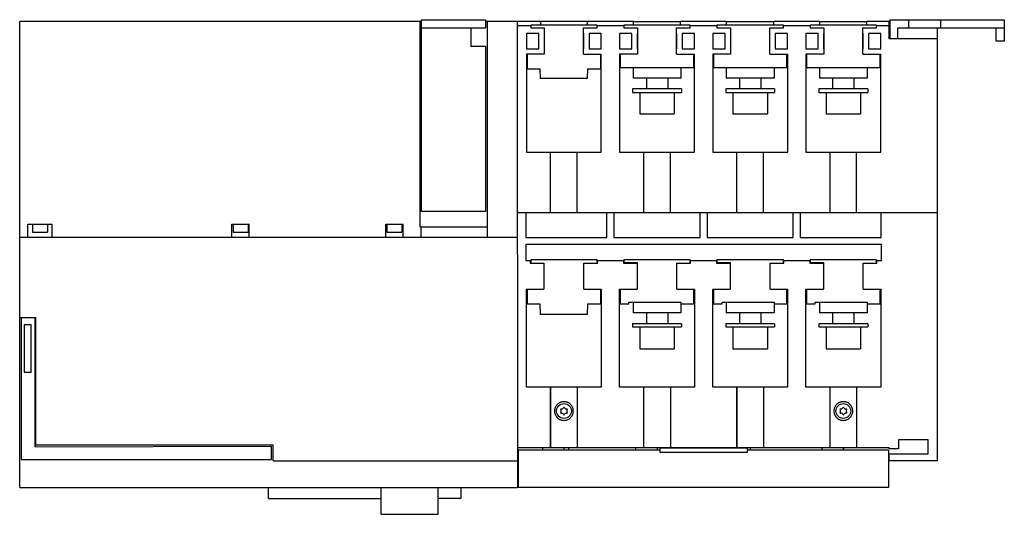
# Model space of a CAD drawing. Header units: millimetres. Extents: x 50 to 420, y 239 to 425.
import ezdxf

# ---------------------------------------------------------------- set-up
doc = ezdxf.new("R2010")
doc.units = ezdxf.units.MM
doc.header["$LTSCALE"] = 43.117789
doc.layers.add('00_COMPONENTS_1', color=7, linetype='CONTINUOUS')

msp = doc.modelspace()

# ---------------------------------------------------------------- linework, layer by layer
at = {"layer": '00_COMPONENTS_1', "color": 7, "linetype": 'Continuous'}
for p, q in [((49.66, 249.55), (49.66, 424.55)), ((200.66, 424.55), (49.66, 424.55)), ((200.04, 424.55), (200.04, 347.4)), ((200.66, 353.25), (200.66, 425.25)), ((200.66, 425.25), (224.66, 425.25)), ((200.66, 422.25), (224.66, 422.25)), ((219.16, 422.25), (219.16, 415.25)), ((224.66, 425.25), (224.66, 422.25)), ((225.27, 424.55), (224.66, 424.55)), ((225.27, 424.55), (225.27, 347.4)), ((225.33, 424.55), (225.33, 343.5)), ((245.31, 424.55), (225.33, 424.55)), ((236.66, 424.55), (236.67, 249.55)), ((236.66, 423.05), (241.69, 423.05)), ((241.69, 423.25), (241.69, 422.25)), ((266.64, 423.25), (241.69, 423.25)), ((241.69, 422.25), (246.71, 422.25)), ((245.31, 424.6), (245.31, 423.24)), ((263.01, 424.6), (245.31, 424.6)), ((246.71, 422.25), (246.71, 412.25)), ((261.51, 412.25), (261.51, 422.25)), ((261.51, 422.25), (266.64, 422.25)), ((263.01, 423.24), (263.01, 424.6)), ((280.31, 424.55), (263.01, 424.55)), ((266.64, 422.25), (266.64, 423.25)), ((266.64, 423.05), (276.69, 423.05)), ((276.69, 423.25), (276.69, 422.25)), ((301.64, 423.25), (276.69, 423.25)), ((276.69, 422.25), (281.81, 422.25)), ((280.31, 423.25), (280.31, 424.6)), ((280.31, 424.6), (298.01, 424.6)), ((281.81, 422.25), (281.81, 412.25)), ((296.51, 412.25), (296.51, 422.25)), ((296.51, 422.25), (301.64, 422.25)), ((298.01, 423.25), (298.01, 424.6)), ((315.31, 424.55), (298.01, 424.55)), ((301.64, 422.25), (301.64, 423.25)), ((301.64, 423.05), (311.69, 423.05)), ((311.69, 423.25), (311.69, 422.25)), ((336.64, 423.25), (311.69, 423.25)), ((311.69, 422.25), (316.81, 422.25)), ((315.31, 423.25), (315.31, 424.6)), ((315.31, 424.6), (333.01, 424.6)), ((316.81, 422.25), (316.81, 412.25)), ((331.51, 412.25), (331.51, 422.25)), ((331.51, 422.25), (336.64, 422.25)), ((333.01, 423.25), (333.01, 424.6)), ((350.31, 424.55), (333.01, 424.55)), ((336.64, 422.25), (336.64, 423.25)), ((336.64, 423.05), (346.69, 423.05)), ((371.64, 423.25), (346.69, 423.25)), ((346.69, 423.25), (346.69, 422.25)), ((346.69, 422.25), (351.81, 422.25)), ((350.31, 424.6), (368.01, 424.6)), ((350.31, 423.25), (350.31, 424.6)), ((351.81, 422.25), (351.81, 412.25)), ((366.51, 422.25), (371.64, 422.25)), ((366.51, 412.25), (366.51, 422.25)), ((368.01, 423.25), (368.01, 424.6)), ((376.66, 424.55), (368.01, 424.55)), ((371.64, 422.25), (371.64, 423.25)), ((371.64, 423.05), (376.36, 423.05)), ((376.36, 418.05), (376.36, 424.55)), ((376.66, 425.25), (419.66, 425.25)), ((376.66, 425.25), (376.66, 418.05)), ((379.66, 422.25), (419.66, 422.25)), ((379.66, 418.05), (379.66, 422.25)), ((383.66, 425.25), (383.66, 422.25)), ((394.56, 259.55), (394.56, 422.25)), ((395.66, 425.25), (395.66, 422.25)), ((416.66, 417.25), (416.66, 422.25)), ((419.66, 425.25), (419.66, 417.25)), ((240.11, 420.05), (240.11, 414.25)), ((244.71, 420.05), (240.11, 420.05)), ((244.71, 414.25), (244.71, 420.05)), ((261.51, 420.05), (261.61, 420.05)), ((261.61, 414.25), (261.61, 420.05)), ((263.61, 420.05), (263.61, 414.25)), ((268.21, 420.05), (263.61, 420.05)), ((268.21, 414.25), (268.21, 420.05)), ((275.11, 420.05), (275.11, 414.25)), ((279.71, 420.05), (275.11, 420.05)), ((279.71, 414.25), (279.71, 420.05)), ((281.71, 420.05), (281.71, 414.25)), ((281.81, 420.05), (281.71, 420.05)), ((296.51, 420.05), (296.61, 420.05)), ((296.61, 414.25), (296.61, 420.05)), ((298.61, 420.05), (298.61, 414.25)), ((303.21, 420.05), (298.61, 420.05)), ((303.21, 414.25), (303.21, 420.05)), ((310.11, 420.05), (310.11, 414.25)), ((314.71, 420.05), (310.11, 420.05)), ((314.71, 414.25), (314.71, 420.05)), ((316.71, 420.05), (316.71, 414.25)), ((316.81, 420.05), (316.71, 420.05)), ((331.51, 420.05), (331.61, 420.05)), ((331.61, 414.25), (331.61, 420.05)), ((338.21, 420.05), (333.61, 420.05)), ((333.61, 420.05), (333.61, 414.25)), ((338.21, 414.25), (338.21, 420.05)), ((349.71, 420.05), (345.11, 420.05)), ((345.11, 420.05), (345.11, 414.25)), ((349.71, 414.25), (349.71, 420.05)), ((351.81, 420.05), (351.71, 420.05)), ((351.71, 420.05), (351.71, 414.25)), ((366.51, 420.05), (366.61, 420.05)), ((366.61, 414.25), (366.61, 420.05)), ((373.21, 420.05), (368.61, 420.05)), ((368.61, 420.05), (368.61, 414.25)), ((373.21, 414.25), (373.21, 420.05)), ((219.16, 415.25), (224.66, 415.25)), ((224.66, 415.25), (224.66, 353.25)), ((394.56, 418.05), (376.36, 418.05)), ((419.66, 417.25), (416.66, 417.25)), ((240.11, 414.25), (244.71, 414.25)), ((240.11, 412.25), (240.11, 375.5)), ((246.71, 412.25), (240.11, 412.25)), ((240.34, 412.25), (240.34, 406.8)), ((261.51, 414.25), (261.61, 414.25)), ((261.51, 412.25), (268.21, 412.25)), ((263.61, 414.25), (268.21, 414.25)), ((267.99, 406.8), (267.99, 412.25)), ((268.21, 375.5), (268.21, 412.25)), ((275.11, 414.25), (279.71, 414.25)), ((275.11, 412.25), (275.11, 375.5)), ((281.81, 412.25), (275.11, 412.25)), ((275.34, 412.25), (275.34, 407.25)), ((281.81, 414.25), (281.71, 414.25)), ((296.51, 414.25), (296.61, 414.25)), ((296.51, 412.25), (303.26, 412.25)), ((298.61, 414.25), (303.21, 414.25)), ((302.99, 407.25), (302.99, 412.25)), ((303.26, 375.5), (303.26, 412.25)), ((310.11, 414.25), (314.71, 414.25)), ((310.11, 412.25), (310.11, 375.5)), ((316.81, 412.25), (310.11, 412.25)), ((310.34, 412.25), (310.34, 407.25)), ((316.81, 414.25), (316.71, 414.25)), ((331.51, 414.25), (331.61, 414.25)), ((331.51, 412.25), (338.26, 412.25)), ((333.61, 414.25), (338.21, 414.25)), ((337.99, 407.25), (337.99, 412.25)), ((338.26, 375.5), (338.26, 412.25)), ((345.11, 414.25), (349.71, 414.25)), ((351.81, 412.25), (345.11, 412.25)), ((345.11, 412.25), (345.11, 375.5)), ((345.34, 412.25), (345.34, 407.25)), ((351.81, 414.25), (351.71, 414.25)), ((366.51, 414.25), (366.61, 414.25)), ((366.51, 412.25), (373.21, 412.25)), ((368.61, 414.25), (373.21, 414.25)), ((372.99, 407.25), (372.99, 412.25)), ((373.21, 375.5), (373.21, 412.25)), ((275.34, 407.25), (302.99, 407.25)), ((280.16, 407.25), (280.16, 403.25)), ((298.16, 407.25), (298.16, 403.25)), ((310.34, 407.25), (337.99, 407.25)), ((315.16, 407.25), (315.16, 403.25)), ((333.16, 407.25), (333.16, 403.25)), ((345.34, 407.25), (372.99, 407.25)), ((350.16, 407.25), (350.16, 403.25)), ((368.16, 407.25), (368.16, 403.25)), ((240.34, 406.8), (245.17, 406.8)), ((245.17, 406.8), (245.23, 403.25)), ((263.09, 403.25), (263.15, 406.8)), ((263.15, 406.8), (267.99, 406.8)), ((245.23, 403.25), (263.09, 403.25)), ((298.16, 403.25), (280.16, 403.25)), ((285.16, 403.25), (285.16, 399.25)), ((293.16, 403.25), (293.16, 399.25)), ((333.16, 403.25), (315.16, 403.25)), ((320.16, 403.25), (320.16, 399.25)), ((328.16, 403.25), (328.16, 399.25)), ((368.16, 403.25), (350.16, 403.25)), ((355.16, 403.25), (355.16, 399.25)), ((363.16, 403.25), (363.16, 399.25)), ((279.99, 399.25), (279.99, 397.85)), ((298.34, 399.25), (279.99, 399.25)), ((279.99, 397.85), (298.34, 397.85)), ((282.66, 397.85), (282.66, 389.85)), ((295.66, 397.85), (295.66, 389.85)), ((298.34, 399.25), (298.34, 397.85)), ((333.34, 399.25), (314.99, 399.25)), ((314.99, 399.25), (314.99, 397.85)), ((314.99, 397.85), (333.34, 397.85)), ((317.66, 397.85), (317.66, 389.85)), ((330.66, 397.85), (330.66, 389.85)), ((333.34, 399.25), (333.34, 397.85)), ((368.34, 399.25), (349.99, 399.25)), ((349.99, 399.25), (349.99, 397.85)), ((349.99, 397.85), (368.34, 397.85)), ((352.66, 397.85), (352.66, 389.85)), ((365.66, 397.85), (365.66, 389.85)), ((368.34, 399.25), (368.34, 397.85)), ((282.66, 389.85), (295.66, 389.85)), ((317.66, 389.85), (330.66, 389.85)), ((352.66, 389.85), (365.66, 389.85)), ((240.11, 375.5), (268.21, 375.5)), ((249.16, 352.8), (249.16, 375.5)), ((259.16, 352.8), (259.16, 375.5)), ((275.11, 375.5), (303.26, 375.5)), ((284.16, 352.8), (284.16, 375.5)), ((294.16, 352.8), (294.16, 375.5)), ((310.11, 375.5), (338.26, 375.5)), ((319.16, 352.8), (319.16, 375.5)), ((329.16, 352.8), (329.16, 375.5)), ((345.11, 375.5), (373.21, 375.5)), ((354.16, 352.8), (354.16, 375.5)), ((364.16, 352.8), (364.16, 375.5)), ((224.66, 353.25), (200.66, 353.25)), ((236.66, 352.8), (394.56, 352.8)), ((239.92, 352.8), (239.92, 343.43)), ((270.35, 343.43), (270.35, 352.8)), ((272.96, 352.8), (272.96, 343.43)), ((305.35, 343.43), (305.35, 352.8)), ((307.96, 352.8), (307.96, 343.43)), ((340.35, 343.43), (340.35, 352.8)), ((342.96, 352.8), (342.96, 343.43)), ((373.39, 343.43), (373.39, 352.8)), ((52.66, 343.5), (52.66, 348.4)), ((52.66, 348.4), (61.86, 348.4)), ((54.46, 348.4), (54.46, 345.5)), ((60.06, 348.4), (60.06, 345.5)), ((61.86, 343.5), (61.86, 348.4)), ((129.41, 343.5), (129.41, 348.4)), ((129.41, 348.4), (135.91, 348.4)), ((129.86, 348.4), (129.86, 345.5)), ((135.46, 348.4), (135.46, 345.5)), ((135.91, 343.5), (135.91, 348.4)), ((187.21, 343.5), (187.21, 348.4)), ((187.21, 348.4), (193.71, 348.4)), ((187.66, 348.4), (187.66, 345.5)), ((193.26, 348.4), (193.26, 345.5)), ((193.71, 343.5), (193.71, 348.4)), ((54.46, 345.5), (60.06, 345.5)), ((129.86, 345.5), (135.46, 345.5)), ((187.66, 345.5), (193.26, 345.5)), ((200.04, 347.4), (225.27, 347.4)), ((200.39, 347.4), (200.39, 343.5)), ((49.66, 343.5), (236.66, 343.5)), ((239.87, 340.8), (239.87, 334.78)), ((373.45, 340.8), (239.87, 340.8)), ((239.92, 343.43), (270.35, 343.43)), ((272.96, 343.43), (305.35, 343.43)), ((307.96, 343.43), (340.35, 343.43)), ((342.96, 343.43), (373.39, 343.43)), ((373.45, 334.78), (373.45, 340.8)), ((239.87, 334.78), (241.54, 334.78)), ((241.54, 334.78), (241.54, 333.78)), ((241.54, 333.78), (246.66, 333.78)), ((241.69, 335), (241.69, 333.78)), ((266.64, 335), (241.69, 335)), ((246.66, 333.78), (246.66, 324)), ((261.66, 333.78), (266.79, 333.78)), ((261.66, 324), (261.66, 333.78)), ((266.64, 333.78), (266.64, 335)), ((266.79, 334.79), (276.54, 334.79)), ((266.79, 333.78), (266.79, 334.79)), ((276.54, 334.79), (276.54, 333.78)), ((276.54, 333.78), (281.66, 333.78)), ((301.64, 335), (276.69, 335)), ((276.69, 335), (276.69, 334)), ((276.69, 334), (281.66, 334)), ((281.66, 334), (281.66, 324)), ((296.66, 333.78), (301.79, 333.78)), ((296.66, 324), (296.66, 333.78)), ((301.64, 333.78), (301.64, 335)), ((301.79, 334.79), (311.54, 334.79)), ((301.79, 333.78), (301.79, 334.79)), ((311.54, 334.79), (311.54, 333.78)), ((311.54, 333.78), (316.66, 333.78)), ((336.64, 335), (311.69, 335)), ((311.69, 335), (311.69, 334)), ((311.69, 334), (316.66, 334)), ((316.66, 334), (316.66, 324)), ((331.66, 333.78), (336.79, 333.78)), ((331.66, 324), (331.66, 333.78)), ((336.64, 333.78), (336.64, 335)), ((336.79, 334.79), (346.54, 334.79)), ((336.79, 333.78), (336.79, 334.79)), ((346.54, 334.79), (346.54, 333.78)), ((346.54, 333.78), (351.66, 333.78)), ((371.64, 335), (346.69, 335)), ((346.69, 335), (346.69, 334)), ((346.69, 334), (351.66, 334)), ((351.66, 334), (351.66, 324)), ((366.66, 333.78), (371.79, 333.78)), ((366.66, 324), (366.66, 333.78)), ((371.64, 333.78), (371.64, 335)), ((371.79, 334.78), (373.45, 334.78)), ((371.79, 333.78), (371.79, 334.78)), ((240.11, 324), (246.66, 324)), ((240.11, 287.25), (240.11, 324)), ((240.34, 324), (240.34, 318.55)), ((261.66, 324), (268.21, 324)), ((267.99, 318.55), (267.99, 324)), ((268.21, 324), (268.21, 287.25)), ((275.11, 324), (281.66, 324)), ((275.11, 287.25), (275.11, 324)), ((275.34, 324), (275.34, 318.55)), ((296.66, 324), (303.21, 324)), ((302.99, 318.55), (302.99, 324)), ((303.21, 324), (303.21, 287.25)), ((310.11, 324), (316.66, 324)), ((310.11, 287.25), (310.11, 324)), ((310.34, 324), (310.34, 318.55)), ((331.66, 324), (338.21, 324)), ((337.99, 318.55), (337.99, 324)), ((338.21, 324), (338.21, 287.25)), ((345.11, 324), (351.66, 324)), ((345.11, 287.25), (345.11, 324)), ((345.34, 324), (345.34, 318.55)), ((366.66, 324), (373.21, 324)), ((372.99, 318.55), (372.99, 324)), ((373.21, 324), (373.21, 287.25)), ((240.34, 318.55), (245.16, 318.55)), ((245.16, 318.55), (245.23, 314.69)), ((263.09, 314.69), (263.16, 318.55)), ((263.16, 318.55), (267.99, 318.55)), ((275.34, 318.55), (278.61, 318.55)), ((278.61, 319.09), (298.16, 319.09)), ((278.61, 318.55), (278.61, 319.09)), ((280.16, 319.09), (280.16, 315.09)), ((298.16, 319.09), (298.16, 315.09)), ((298.16, 318.55), (302.99, 318.55)), ((310.34, 318.55), (313.61, 318.55)), ((313.61, 319.09), (333.16, 319.09)), ((313.61, 318.55), (313.61, 319.09)), ((315.16, 319.09), (315.16, 315.09)), ((333.16, 319.09), (333.16, 315.09)), ((333.16, 318.55), (337.99, 318.55)), ((345.34, 318.55), (348.61, 318.55)), ((348.61, 319.09), (368.16, 319.09)), ((348.61, 318.55), (348.61, 319.09)), ((350.16, 319.09), (350.16, 315.09)), ((368.16, 319.09), (368.16, 315.09)), ((368.16, 318.55), (372.99, 318.55)), ((245.23, 314.69), (263.09, 314.69)), ((298.16, 315.09), (280.16, 315.09)), ((285.16, 315.09), (285.16, 311.04)), ((293.16, 315.09), (293.16, 311.04)), ((333.16, 315.09), (315.16, 315.09)), ((320.16, 315.09), (320.16, 311.04)), ((328.16, 315.09), (328.16, 311.04)), ((368.16, 315.09), (350.16, 315.09)), ((355.16, 315.09), (355.16, 311.04)), ((363.16, 315.09), (363.16, 311.04)), ((49.66, 313.38), (55.69, 313.38)), ((50.16, 313.25), (50.16, 260.05)), ((55.49, 313.25), (50.16, 313.25)), ((55.49, 264.74), (55.49, 313.25)), ((55.69, 265.55), (55.69, 313.38)), ((298.33, 311.04), (279.98, 311.04)), ((279.98, 311.04), (279.98, 309.84)), ((298.33, 311.04), (298.33, 309.84)), ((333.33, 311.04), (314.98, 311.04)), ((314.98, 311.04), (314.98, 309.84)), ((333.33, 311.04), (333.33, 309.84)), ((368.33, 311.04), (349.98, 311.04)), ((349.98, 311.04), (349.98, 309.84)), ((368.33, 311.04), (368.33, 309.84)), ((51.3, 310.6), (51.3, 292.9)), ((54.02, 310.6), (51.3, 310.6)), ((54.02, 292.9), (54.02, 310.6)), ((55.69, 310.65), (55.49, 310.65)), ((279.98, 309.84), (298.33, 309.84)), ((282.66, 309.84), (282.66, 301.64)), ((295.66, 309.84), (295.66, 301.64)), ((314.98, 309.84), (333.33, 309.84)), ((317.66, 309.84), (317.66, 301.64)), ((330.66, 309.84), (330.66, 301.64)), ((349.98, 309.84), (368.33, 309.84)), ((352.66, 309.84), (352.66, 301.64)), ((365.66, 309.84), (365.66, 301.64)), ((282.66, 301.64), (295.66, 301.64)), ((317.66, 301.64), (330.66, 301.64)), ((352.66, 301.64), (365.66, 301.64)), ((51.3, 292.9), (54.02, 292.9)), ((249.1, 287.25), (240.11, 287.25)), ((249.1, 287.25), (249.1, 264.55)), ((268.21, 287.25), (249.16, 287.25)), ((249.16, 264.55), (249.16, 287.25)), ((259.16, 287.25), (259.16, 264.55)), ((284.11, 287.25), (275.11, 287.25)), ((284.11, 287.25), (284.11, 264.55)), ((303.21, 287.25), (284.17, 287.25)), ((284.17, 264.55), (284.17, 287.25)), ((294.17, 287.25), (294.17, 264.55)), ((319.11, 287.25), (310.11, 287.25)), ((319.11, 287.25), (319.11, 264.55)), ((338.21, 287.25), (319.17, 287.25)), ((319.17, 264.55), (319.17, 287.25)), ((329.17, 287.25), (329.17, 264.55)), ((354.11, 287.25), (345.11, 287.25)), ((354.11, 287.25), (354.11, 264.55)), ((373.21, 287.25), (354.17, 287.25)), ((354.17, 264.55), (354.17, 287.25)), ((364.17, 287.25), (364.17, 264.55)), ((391.06, 267.42), (379.86, 267.42)), ((379.86, 267.42), (379.86, 264.06)), ((391.06, 262.18), (391.06, 267.42)), ((55.49, 264.74), (144.34, 265.05)), ((55.69, 265.55), (144.96, 265.55)), ((144.34, 260.05), (144.34, 265.05)), ((144.96, 259.55), (144.96, 265.55)), ((236.66, 264.55), (249.1, 264.55)), ((290.22, 263.55), (236.96, 263.55)), ((236.96, 263.55), (236.96, 249.55)), ((246.06, 264.55), (246.06, 263.55)), ((249.16, 264.55), (284.11, 264.55)), ((254.16, 264.55), (254.16, 263.55)), ((255.96, 263.55), (255.96, 264.55)), ((281.06, 264.55), (281.06, 263.55)), ((284.17, 264.55), (319.11, 264.55)), ((289.16, 264.55), (289.16, 263.55)), ((323.11, 264.35), (290.22, 264.35)), ((290.22, 264.35), (290.22, 262.85)), ((290.22, 262.85), (323.11, 262.85)), ((316.06, 264.55), (316.06, 264.35)), ((319.17, 264.55), (354.11, 264.55)), ((323.11, 262.85), (323.11, 264.35)), ((376.16, 263.55), (323.11, 263.55)), ((324.16, 264.55), (324.16, 263.55)), ((351.06, 264.55), (351.06, 263.55)), ((354.17, 264.55), (376.36, 264.55)), ((359.16, 264.55), (359.16, 263.55)), ((359.36, 263.55), (359.36, 264.55)), ((376.16, 263.55), (376.16, 249.55)), ((376.36, 264.06), (376.36, 264.55)), ((379.86, 264.06), (376.36, 264.06)), ((50.16, 260.05), (144.34, 260.05)), ((144.96, 259.55), (236.66, 259.55)), ((376.36, 262.18), (391.06, 262.18)), ((376.36, 259.55), (376.36, 262.18)), ((394.56, 259.55), (376.36, 259.55)), ((49.66, 249.55), (236.67, 249.55)), ((143.16, 245.45), (143.16, 249.55)), ((185.46, 239.45), (185.46, 249.55)), ((206.86, 239.45), (206.86, 249.55)), ((215.46, 249.55), (215.46, 245.45)), ((376.16, 249.55), (236.96, 249.55)), ((143.16, 245.45), (185.46, 245.45)), ((215.46, 245.45), (206.86, 245.45)), ((185.46, 239.45), (206.86, 239.45))]:
    msp.add_line(p, q, dxfattribs=at)
for centre in [(254.16, 278.25), (359.16, 278.25)]:
    msp.add_circle(centre, 2.8, dxfattribs=at)
for centre, radius, start, end in [((253.07, 278.88), 0.14, 82.1606, 213.8192), ((253.07, 277.62), 0.14, 143.9292, 279.2964), ((252.2, 278.25), 0.93, 323.9292, 36.4083), ((253.21, 279.94), 0.93, 262.1606, 335.8382), ((254.19, 279.51), 0.14, 27.2413, 159.3607), ((255.17, 279.94), 0.93, 203.1641, 277.6186), ((256.18, 278.25), 0.93, 143.9292, 216.4083), ((255.32, 278.88), 0.14, 323.9292, 99.2964), ((255.32, 277.62), 0.14, 262.1606, 33.8193), ((358.07, 278.88), 0.14, 82.1606, 213.8192), ((358.07, 277.62), 0.14, 143.9292, 279.2964), ((357.2, 278.25), 0.93, 323.9292, 36.4083), ((358.21, 279.94), 0.93, 262.1606, 335.8382), ((359.19, 279.51), 0.14, 27.2413, 159.3607), ((360.17, 279.94), 0.93, 203.1641, 277.6186), ((361.18, 278.25), 0.93, 143.9292, 216.4083), ((360.32, 278.88), 0.14, 323.9292, 99.2964), ((360.32, 277.62), 0.14, 262.1606, 33.8193), ((253.21, 276.56), 0.93, 23.1641, 97.6186), ((254.19, 276.99), 0.14, 207.2413, 339.3607), ((255.17, 276.56), 0.93, 82.1606, 155.8382), ((358.21, 276.56), 0.93, 23.1641, 97.6186), ((359.19, 276.99), 0.14, 207.2413, 339.3607), ((360.17, 276.56), 0.93, 82.1606, 155.8382)]:
    msp.add_arc(centre, radius, start, end, dxfattribs=at)
for points in [[(250.73, 278.25), (250.73, 278.4), (250.75, 278.71), (250.83, 279.17), (250.98, 279.64), (251.2, 280.1), (251.48, 280.54), (251.83, 280.93), (252.22, 281.26), (252.64, 281.52), (253.07, 281.7), (253.51, 281.82), (253.94, 281.88), (254.38, 281.88), (254.81, 281.82), (255.24, 281.71), (255.67, 281.52), (256.09, 281.27), (256.49, 280.94), (256.84, 280.54), (257.13, 280.1), (257.34, 279.64), (257.49, 279.17), (257.57, 278.71), (257.59, 278.4), (257.59, 278.25)], [(355.73, 278.25), (355.73, 278.4), (355.75, 278.71), (355.83, 279.17), (355.98, 279.64), (356.2, 280.1), (356.48, 280.54), (356.83, 280.93), (357.22, 281.26), (357.64, 281.52), (358.07, 281.7), (358.51, 281.82), (358.94, 281.88), (359.38, 281.88), (359.81, 281.82), (360.24, 281.71), (360.67, 281.52), (361.09, 281.27), (361.49, 280.94), (361.84, 280.54), (362.13, 280.1), (362.34, 279.64), (362.49, 279.17), (362.57, 278.71), (362.59, 278.4), (362.59, 278.25)], [(257.59, 278.25), (257.59, 278.1), (257.57, 277.8), (257.49, 277.34), (257.34, 276.87), (257.13, 276.41), (256.84, 275.96), (256.49, 275.57), (256.1, 275.24), (255.68, 274.99), (255.25, 274.8), (254.82, 274.68), (254.38, 274.62), (253.95, 274.62), (253.51, 274.68), (253.08, 274.8), (252.65, 274.98), (252.23, 275.24), (251.84, 275.57), (251.49, 275.96), (251.2, 276.4), (250.98, 276.87), (250.83, 277.34), (250.75, 277.8), (250.73, 278.1), (250.73, 278.25)], [(362.59, 278.25), (362.59, 278.1), (362.57, 277.8), (362.49, 277.34), (362.34, 276.87), (362.13, 276.41), (361.84, 275.96), (361.49, 275.57), (361.1, 275.24), (360.68, 274.99), (360.25, 274.8), (359.82, 274.68), (359.38, 274.62), (358.95, 274.62), (358.51, 274.68), (358.08, 274.8), (357.65, 274.98), (357.23, 275.24), (356.84, 275.57), (356.49, 275.96), (356.2, 276.4), (355.98, 276.87), (355.83, 277.34), (355.75, 277.8), (355.73, 278.1), (355.73, 278.25)]]:
    msp.add_open_spline(points, degree=3, knots=[0, 0, 0, 0, 0.04048, 0.082696, 0.126609, 0.172742, 0.220722, 0.268435, 0.314738, 0.358796, 0.400803, 0.441045, 0.480413, 0.519291, 0.55857, 0.598734, 0.640621, 0.684598, 0.730903, 0.778963, 0.827073, 0.873299, 0.917401, 0.959761, 1, 1, 1, 1], dxfattribs=at)

doc.saveas('drawing.dxf')
